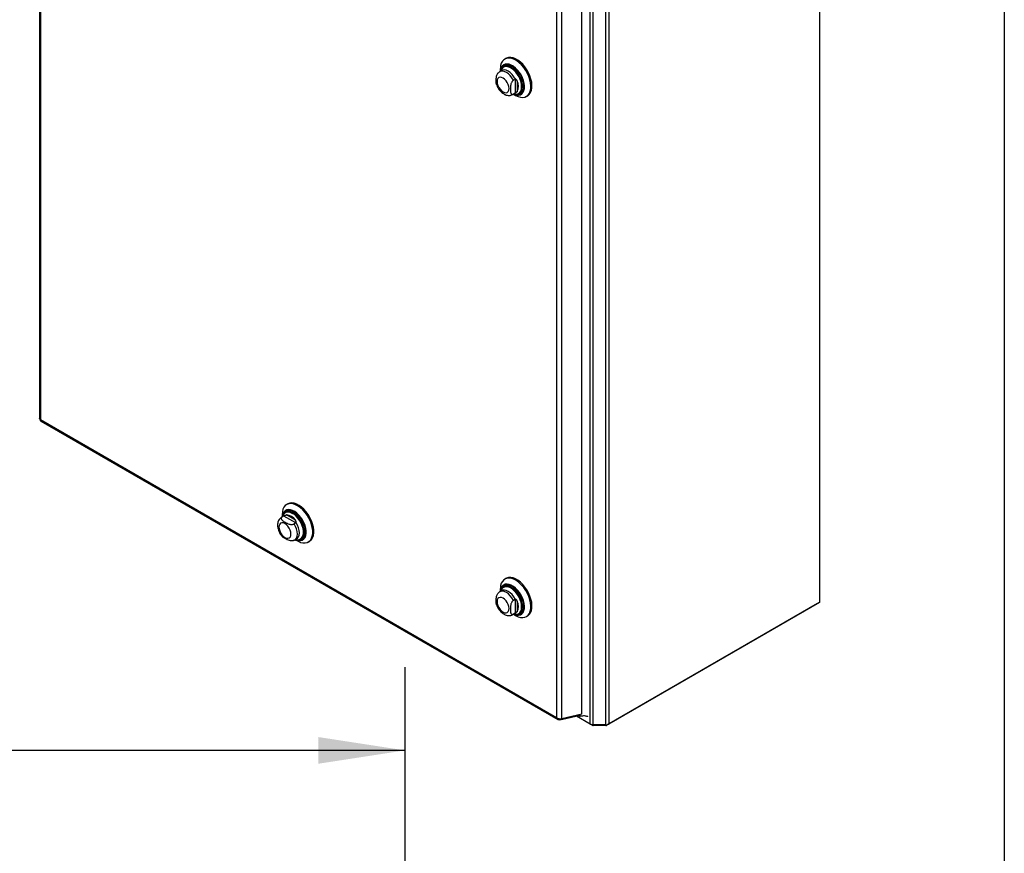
# Model space of a CAD drawing. Header units: inches. Extents: x 0.2 to 10.8, y 0.2 to 8.2.
# Tile 83 of 84: x 9.3 to 10.8, y 5.7 to 7. Entities that reach past the tile are written whole.
import ezdxf

# ---------------------------------------------------------------- set-up
doc = ezdxf.new("R2010")
doc.units = ezdxf.units.IN
doc.header["$MEASUREMENT"] = 0
doc.layers.add('DIMENSIONS', color=140, linetype='Continuous')
doc.layers.add('TEXT', color=140, linetype='Continuous')
doc.styles.add('SLDTEXTSTYLE0', font='TXT', dxfattribs={"width": 0.7})
doc.dimstyles.new('SLDDIMSTYLE2', dxfattribs={"dimtxt": 0.084961, "dimasz": 0.13, "dimexe": 0, "dimexo": 0.0625, "dimgap": 0.02124, "dimtad": 0, "dimtih": 1, "dimtoh": 1, "dimlfac": 10, "dimrnd": 1e-09, "dimzin": 4, "dimdsep": 46, "dimtxsty": 'SLDTEXTSTYLE0', "dimsah": 1, "dimcen": 0.09, "dimadec": 0, "dimazin": 1, "dimtfac": 1, "dimtofl": 0, "dimtmove": 0, "dimatfit": 3, "dimfxl": 0, "dimfrac": 2, "dimtolj": 1, "dimtzin": 12, "dimarcsym": 0})

# ---------------------------------------------------------------- blocks, each defined once
blk = doc.blocks.new('_D_20')
at = {"layer": 'DIMENSIONS'}
for p, q in [((7.8509, 5.7351), (7.8509, 6.024)), ((9.8509, 5.7335), (9.8509, 6.024)), ((7.8509, 5.899), (8.5551, 5.899)), ((8.6703, 5.899), (8.6417, 5.899)), ((8.6417, 5.899), (8.6417, 5.764)), ((8.9934, 5.899), (9.0219, 5.899)), ((9.0219, 5.899), (9.0219, 5.764)), ((9.8509, 5.899), (9.1085, 5.899)), ((8.6417, 5.764), (8.6703, 5.764)), ((9.0219, 5.764), (8.9934, 5.764))]:
    blk.add_line(p, q, dxfattribs=at)
for points in [[(7.8509, 5.899), (7.9809, 5.879), (7.9809, 5.919)], [(9.8509, 5.899), (9.7209, 5.919), (9.7209, 5.879)]]:
    blk.add_solid(points, dxfattribs=at)
at = {"layer": 'DIMENSIONS', "char_height": 0.08333, "attachment_point": 1, "style": 'SLDTEXTSTYLE0'}
for s, insert in [('20.00', (8.6703, 6.0255)), ('508.0', (8.6703, 5.8714))]:
    blk.add_mtext(s, dxfattribs=dict(at, insert=insert))

msp = doc.modelspace()

# ---------------------------------------------------------------- linework, layer by layer
at = {"color": 7, "linetype": 'Continuous', "lineweight": 25}
for p, q in [((9.302219, 7.470631), (9.302219, 6.396912)), ((9.30408, 7.467084), (9.30408, 6.395274)), ((10.472518, 7.412421), (10.472518, 6.120858)), ((10.128743, 5.938581), (10.128743, 7.05412)), ((10.133235, 5.937507), (10.133235, 7.053195)), ((10.152278, 5.937507), (10.152278, 7.058367)), ((10.156771, 7.060121), (10.156771, 5.938581)), ((10.116273, 5.953447), (10.116273, 7.039125)), ((10.077887, 7.020374), (10.077887, 5.948564)), ((10.086023, 5.946456), (10.086023, 7.021661)), ((10.002183, 6.936954), (10.000545, 6.936008)), ((9.995945, 6.918645), (9.992994, 6.916942)), ((9.993829, 6.921164), (9.993829, 6.917424)), ((9.999267, 6.924574), (9.998912, 6.924369)), ((10.015937, 6.905524), (10.01348, 6.904106)), ((10.015937, 6.905524), (10.015937, 6.884809)), ((10.019212, 6.903056), (10.019212, 6.887277)), ((10.012678, 6.882845), (10.015629, 6.884549)), ((10.015937, 6.884809), (10.01348, 6.883391)), ((10.015637, 6.884554), (10.016508, 6.885156)), ((10.022069, 6.884256), (10.022424, 6.88446)), ((10.012679, 6.882846), (10.01348, 6.883391)), ((10.013513, 6.883327), (10.016752, 6.881457)), ((10.032965, 6.87985), (10.034603, 6.880795)), ((9.30408, 6.395274), (10.077887, 5.948564)), ((9.304569, 6.392842), (10.080029, 5.945178)), ((9.674841, 6.26866), (9.673204, 6.267715)), ((9.668603, 6.250352), (9.665652, 6.248648)), ((9.666487, 6.252871), (9.666487, 6.24913)), ((9.668981, 6.250488), (9.666525, 6.24907)), ((9.669567, 6.250809), (9.668698, 6.250405)), ((9.68692, 6.240132), (9.668981, 6.250488)), ((9.671925, 6.256281), (9.67157, 6.256076)), ((9.68642, 6.244202), (9.672756, 6.25209)), ((9.666525, 6.24907), (9.66571, 6.248681)), ((9.68692, 6.240132), (9.684463, 6.238714)), ((9.685336, 6.214552), (9.688287, 6.216255)), ((9.686171, 6.215034), (9.68941, 6.213164)), ((9.694727, 6.215962), (9.695082, 6.216167)), ((9.705623, 6.211556), (9.707261, 6.212502)), ((10.002183, 6.156834), (10.000545, 6.155888)), ((9.995945, 6.138525), (9.992994, 6.136822)), ((9.993829, 6.141044), (9.993829, 6.137304)), ((9.999267, 6.144454), (9.998912, 6.144249)), ((10.015937, 6.125404), (10.01348, 6.123986)), ((10.015937, 6.125404), (10.015937, 6.104689)), ((10.019212, 6.122936), (10.019212, 6.107157)), ((10.469523, 6.119129), (10.153774, 5.93685)), ((10.472518, 6.120858), (10.156771, 5.938581)), ((10.469523, 6.119129), (10.469523, 6.119129)), ((10.012678, 6.102725), (10.015629, 6.104429)), ((10.012679, 6.102726), (10.01348, 6.103271)), ((10.015937, 6.104689), (10.01348, 6.103271)), ((10.013513, 6.103207), (10.016752, 6.101337)), ((10.015637, 6.104434), (10.016508, 6.105036)), ((10.022069, 6.104136), (10.022424, 6.10434)), ((10.032965, 6.09973), (10.034603, 6.100675)), ((10.083069, 5.94475), (10.111583, 5.95134)), ((10.083069, 5.94475), (10.083307, 5.946444)), ((10.116273, 5.953447), (10.086023, 5.946456)), ((10.13174, 5.93685), (10.108053, 5.950524)), ((10.128743, 5.938581), (10.108054, 5.950525)), ((10.110884, 5.952202), (10.112895, 5.951041)), ((10.110918, 5.951724), (10.113451, 5.950262)), ((10.112895, 5.951041), (10.112504, 5.952576)), ((10.112895, 5.951041), (10.112895, 5.952667)), ((10.113673, 5.950184), (10.113673, 5.952847)), ((10.13174, 5.93761), (10.13174, 5.93685)), ((10.152278, 5.937507), (10.133235, 5.937507)), ((10.133235, 5.937507), (10.133235, 5.936493)), ((10.152278, 5.936493), (10.133235, 5.936493)), ((10.152278, 5.937507), (10.152278, 5.936493)), ((10.153774, 5.93761), (10.153774, 5.93685))]:
    msp.add_line(p, q, dxfattribs=at)
at = {"color": 7, "linetype": 'Continuous', "lineweight": 25, "flags": 128}
for points in [[(10.016755, 6.881455), (10.020433, 6.879674), (10.024015, 6.878626), (10.02741, 6.878337), (10.030528, 6.878813), (10.03329, 6.880044), (10.035623, 6.881998), (10.037468, 6.884622), (10.038776, 6.887851), (10.039514, 6.891599), (10.039663, 6.895771), (10.039218, 6.900257), (10.038192, 6.904942), (10.03661, 6.909704), (10.034514, 6.914421), (10.031958, 6.918969), (10.029009, 6.923231), (10.025742, 6.927097), (10.022242, 6.930466), (10.0186, 6.933252), (10.014911, 6.935382), (10.011269, 6.936801), (10.007769, 6.937472), (10.004502, 6.937378), (10.001552, 6.936522), (9.998997, 6.934924), (9.996901, 6.932628), (9.995319, 6.929692), (9.994293, 6.926192), (9.993848, 6.922219), (9.993829, 6.921164)], [(10.034603, 6.880795), (10.034927, 6.88099), (10.037261, 6.882943), (10.039106, 6.885568), (10.040414, 6.888796), (10.041152, 6.892545), (10.0413, 6.896716), (10.040856, 6.901202), (10.039829, 6.905887), (10.038247, 6.91065), (10.036152, 6.915366), (10.033596, 6.919914), (10.030646, 6.924176), (10.027379, 6.928042), (10.023879, 6.931412), (10.020238, 6.934198), (10.016548, 6.936328), (10.012906, 6.937747), (10.009407, 6.938418), (10.00614, 6.938324), (10.00319, 6.937467), (10.002183, 6.936954)], [(10.01348, 6.904106), (10.011292, 6.907779), (10.008705, 6.91108), (10.005842, 6.913853), (10.002836, 6.915967), (9.99983, 6.917323), (9.996966, 6.917856), (9.99438, 6.917542), (9.992991, 6.91694)], [(10.013588, 6.883371), (10.015172, 6.882706), (10.018302, 6.881896), (10.021227, 6.881834), (10.023853, 6.882522), (10.026097, 6.883936), (10.027885, 6.886033), (10.029161, 6.888743), (10.029884, 6.891981), (10.03003, 6.895643), (10.029594, 6.899609), (10.028591, 6.903754), (10.027052, 6.907944), (10.025028, 6.912043), (10.022583, 6.915921), (10.019796, 6.919453), (10.016756, 6.922525), (10.013562, 6.925039), (10.010315, 6.926913), (10.007121, 6.928088), (10.004081, 6.928525), (10.001294, 6.928211), (9.998849, 6.927156), (9.996825, 6.925393), (9.995287, 6.92298), (9.994283, 6.919994), (9.993905, 6.917467)], [(10.013751, 6.883465), (10.015035, 6.882937), (10.018124, 6.882138), (10.021012, 6.882077), (10.023605, 6.882756), (10.02582, 6.884152), (10.027586, 6.886222), (10.028845, 6.888898), (10.029558, 6.892094), (10.029702, 6.895709), (10.029272, 6.899625), (10.028282, 6.903717), (10.026763, 6.907853), (10.024764, 6.9119), (10.022351, 6.915728), (10.019599, 6.919215), (10.016599, 6.922248), (10.013445, 6.924729), (10.01024, 6.926579), (10.007086, 6.927739), (10.004086, 6.928171), (10.001334, 6.927861), (9.998921, 6.926819), (9.996922, 6.925079), (9.995404, 6.922697), (9.994413, 6.919748), (9.994067, 6.917561)], [(10.017316, 6.88311), (10.018054, 6.882992), (10.020894, 6.882986), (10.023426, 6.883732), (10.025564, 6.885206), (10.027235, 6.887357), (10.028381, 6.890112), (10.028964, 6.893377), (10.028964, 6.897041), (10.028381, 6.900979), (10.027235, 6.905058), (10.025564, 6.909137), (10.023426, 6.913079), (10.020894, 6.916749), (10.018054, 6.920022), (10.015002, 6.922786), (10.011843, 6.924949), (10.008683, 6.926434), (10.005631, 6.927193), (10.002791, 6.9272), (10.000259, 6.926454), (9.998121, 6.92498), (9.996451, 6.922829), (9.995451, 6.920552)], [(10.016508, 6.90566), (10.014314, 6.909379), (10.01171, 6.912723), (10.008822, 6.915532), (10.005787, 6.917671), (10.002752, 6.919036), (9.999863, 6.919562), (9.99726, 6.919224), (9.995955, 6.918651)], [(10.014045, 6.883635), (10.015774, 6.883307), (10.018482, 6.883356), (10.020877, 6.884148), (10.022872, 6.885655), (10.024395, 6.887822), (10.025392, 6.890571), (10.025825, 6.893803), (10.02568, 6.897401), (10.024962, 6.901235), (10.023696, 6.905165), (10.021929, 6.909051), (10.019724, 6.912752), (10.017161, 6.916133), (10.014333, 6.919073), (10.011342, 6.921466), (10.008295, 6.923225), (10.005304, 6.924286), (10.002475, 6.924611), (9.999913, 6.924189), (9.997708, 6.923034), (9.996397, 6.921783)], [(10.016791, 6.883221), (10.019344, 6.883293), (10.021791, 6.884103), (10.02383, 6.885643), (10.025386, 6.887857), (10.026405, 6.890667), (10.026848, 6.89397), (10.0267, 6.897646), (10.025966, 6.901564), (10.024672, 6.90558), (10.022866, 6.909551), (10.020613, 6.913333), (10.017994, 6.916788), (10.015104, 6.919793), (10.012047, 6.922238), (10.008934, 6.924035), (10.005877, 6.92512), (10.002987, 6.925452), (10.000368, 6.92502), (9.998114, 6.92384), (9.9968, 6.922592)], [(10.022439, 6.884469), (10.024199, 6.885856), (10.025756, 6.888071), (10.026774, 6.89088), (10.027217, 6.894183), (10.027069, 6.897859), (10.026335, 6.901777), (10.025042, 6.905794), (10.023236, 6.909765), (10.020983, 6.913546), (10.018364, 6.917002), (10.015474, 6.920006), (10.012417, 6.922452), (10.009303, 6.924249), (10.006246, 6.925333), (10.003356, 6.925666), (10.000737, 6.925234), (9.999282, 6.924582)], [(9.997923, 6.886657), (10.000254, 6.885665), (10.002426, 6.88545), (10.004292, 6.886026), (10.005723, 6.887354), (10.006623, 6.889343), (10.00693, 6.891858), (10.006623, 6.894727), (10.005723, 6.897755), (10.004292, 6.900735), (10.002426, 6.903465), (10.000254, 6.905758), (9.997923, 6.907458), (9.995592, 6.908449), (9.99342, 6.908664), (9.991554, 6.908088), (9.990123, 6.90676), (9.989223, 6.904771), (9.988916, 6.902257), (9.989223, 6.899388), (9.990123, 6.89636), (9.991554, 6.89338), (9.99342, 6.89065), (9.995592, 6.888357), (9.997923, 6.886657)], [(9.68941, 6.213164), (9.690337, 6.21265), (9.693999, 6.211049), (9.697543, 6.210189), (9.700877, 6.210091), (9.703913, 6.210758), (9.706574, 6.212173), (9.70879, 6.2143), (9.710505, 6.217083), (9.711673, 6.22045), (9.712265, 6.224313), (9.712265, 6.228574), (9.711673, 6.233121), (9.710505, 6.237837), (9.70879, 6.242599), (9.706574, 6.247285), (9.703913, 6.251772), (9.700877, 6.255945), (9.697543, 6.259696), (9.693999, 6.262927), (9.690337, 6.265555), (9.68665, 6.267512), (9.683035, 6.268747), (9.679585, 6.269227), (9.67639, 6.268942), (9.673532, 6.267897), (9.671085, 6.26612), (9.669113, 6.263658), (9.667667, 6.260573), (9.666784, 6.256946), (9.666487, 6.252871), (9.666487, 6.252871)], [(9.707261, 6.212502), (9.708211, 6.213119), (9.710428, 6.215245), (9.712143, 6.218028), (9.713311, 6.221395), (9.713903, 6.225259), (9.713903, 6.229519), (9.713311, 6.234066), (9.712143, 6.238782), (9.710428, 6.243544), (9.708211, 6.24823), (9.705551, 6.252718), (9.702514, 6.256891), (9.699181, 6.260642), (9.695637, 6.263873), (9.691974, 6.266501), (9.688288, 6.268457), (9.684673, 6.269692), (9.681223, 6.270173), (9.678028, 6.269887), (9.67517, 6.268842), (9.674841, 6.26866)], [(9.686246, 6.215078), (9.688626, 6.214141), (9.691714, 6.213517), (9.694573, 6.213643), (9.697111, 6.214515), (9.699247, 6.216105), (9.700913, 6.218363), (9.702053, 6.221214), (9.702633, 6.224568), (9.702633, 6.228317), (9.702053, 6.232341), (9.700913, 6.236509), (9.699247, 6.240689), (9.697111, 6.244745), (9.694573, 6.248548), (9.691714, 6.251975), (9.688626, 6.254916), (9.685409, 6.257277), (9.682166, 6.258981), (9.679001, 6.259974), (9.676015, 6.260224), (9.673306, 6.259723), (9.670959, 6.258487), (9.669051, 6.256555), (9.667642, 6.253991), (9.666778, 6.250875), (9.666563, 6.249174)], [(9.686409, 6.215171), (9.688479, 6.214376), (9.691527, 6.21376), (9.694349, 6.213885), (9.696855, 6.214746), (9.698964, 6.216315), (9.700608, 6.218544), (9.701734, 6.221359), (9.702306, 6.22467), (9.702306, 6.228371), (9.701734, 6.232343), (9.700608, 6.236458), (9.698964, 6.240585), (9.696855, 6.244589), (9.694349, 6.248343), (9.691527, 6.251727), (9.688479, 6.25463), (9.685303, 6.25696), (9.682101, 6.258643), (9.678976, 6.259623), (9.676029, 6.25987), (9.673354, 6.259375), (9.671038, 6.258155), (9.669154, 6.256248), (9.667763, 6.253716), (9.66691, 6.25064), (9.666725, 6.249268)], [(9.689442, 6.214945), (9.690489, 6.21498), (9.692971, 6.215588), (9.695073, 6.21692), (9.69672, 6.218929), (9.697852, 6.221541), (9.698429, 6.224663), (9.698429, 6.228181), (9.697852, 6.231968), (9.69672, 6.235888), (9.695073, 6.239798), (9.692971, 6.243558), (9.690489, 6.247031), (9.687718, 6.250093), (9.684757, 6.252631), (9.681714, 6.254555), (9.678699, 6.255795), (9.67582, 6.256307), (9.673181, 6.256071), (9.670879, 6.255096), (9.668996, 6.253418), (9.6676, 6.251097), (9.66702, 6.249438)], [(9.69028, 6.214879), (9.691336, 6.214915), (9.693872, 6.215537), (9.696021, 6.216898), (9.697704, 6.218951), (9.698861, 6.221621), (9.69945, 6.224811), (9.69945, 6.228406), (9.698861, 6.232276), (9.697704, 6.236281), (9.696021, 6.240277), (9.693872, 6.24412), (9.691336, 6.247669), (9.688505, 6.250797), (9.685479, 6.253391), (9.682369, 6.255358), (9.679288, 6.256625), (9.676346, 6.257147), (9.67365, 6.256906), (9.671297, 6.25591), (9.669372, 6.254195), (9.667946, 6.251824), (9.667691, 6.251184)], [(9.689367, 6.214946), (9.692165, 6.214601), (9.694863, 6.214972), (9.697208, 6.216087), (9.69912, 6.217907), (9.700534, 6.220371), (9.701403, 6.223394), (9.701695, 6.226873), (9.701403, 6.230691), (9.700534, 6.234716), (9.69912, 6.238813), (9.697208, 6.242841), (9.694863, 6.246663), (9.692165, 6.250149), (9.689206, 6.253181), (9.686087, 6.255655), (9.682914, 6.257486), (9.679795, 6.258614), (9.676836, 6.258998), (9.674139, 6.258627), (9.671794, 6.257512), (9.669882, 6.255692), (9.668467, 6.253228), (9.668034, 6.252023)], [(9.695097, 6.216176), (9.69639, 6.217112), (9.698074, 6.219165), (9.699231, 6.221834), (9.69982, 6.225024), (9.69982, 6.228619), (9.699231, 6.232489), (9.698074, 6.236495), (9.69639, 6.240491), (9.694242, 6.244333), (9.691706, 6.247882), (9.688874, 6.25101), (9.685849, 6.253605), (9.682739, 6.255571), (9.679657, 6.256838), (9.676715, 6.257361), (9.674019, 6.25712), (9.67194, 6.256289)], [(9.661575, 6.233963), (9.661882, 6.231094), (9.662781, 6.228067), (9.664213, 6.225086), (9.666078, 6.222357), (9.66825, 6.220064), (9.670581, 6.218363), (9.672912, 6.217372), (9.675085, 6.217157), (9.67695, 6.217733), (9.678381, 6.219061), (9.679281, 6.22105), (9.679588, 6.223565), (9.679281, 6.226434), (9.678381, 6.229461), (9.67695, 6.232442), (9.675085, 6.235171), (9.672912, 6.237465), (9.670581, 6.239165), (9.66825, 6.240156), (9.666078, 6.240371), (9.664213, 6.239795), (9.662781, 6.238467), (9.661882, 6.236478), (9.661575, 6.233963)], [(9.685325, 6.214546), (9.68655, 6.215452), (9.688115, 6.217536), (9.689085, 6.220283), (9.689413, 6.223565), (9.689085, 6.227225), (9.688115, 6.231092), (9.68655, 6.234983), (9.684463, 6.238714)], [(9.688206, 6.21621), (9.689447, 6.217106), (9.691041, 6.219192), (9.69203, 6.221957), (9.692364, 6.225268), (9.69203, 6.228966), (9.691041, 6.232872), (9.689447, 6.236799), (9.687323, 6.240558)], [(9.686703, 6.215341), (9.687718, 6.215118), (9.689442, 6.214945)], [(10.016755, 6.101335), (10.020433, 6.099555), (10.024015, 6.098506), (10.02741, 6.098217), (10.030528, 6.098694), (10.03329, 6.099925), (10.035623, 6.101878), (10.037468, 6.104503), (10.038776, 6.107731), (10.039514, 6.111479), (10.039663, 6.115651), (10.039218, 6.120137), (10.038192, 6.124822), (10.03661, 6.129584), (10.034514, 6.134301), (10.031958, 6.138849), (10.029009, 6.143111), (10.025742, 6.146977), (10.022242, 6.150347), (10.0186, 6.153132), (10.014911, 6.155262), (10.011269, 6.156681), (10.007769, 6.157352), (10.004502, 6.157258), (10.001552, 6.156402), (9.998997, 6.154804), (9.996901, 6.152508), (9.995319, 6.149572), (9.994293, 6.146072), (9.993848, 6.142099), (9.993829, 6.141044)], [(10.013588, 6.103251), (10.015172, 6.102586), (10.018302, 6.101776), (10.021227, 6.101714), (10.023853, 6.102402), (10.026097, 6.103816), (10.027885, 6.105913), (10.029161, 6.108624), (10.029884, 6.111862), (10.03003, 6.115523), (10.029594, 6.119489), (10.028591, 6.123634), (10.027052, 6.127824), (10.025028, 6.131923), (10.022583, 6.135802), (10.019796, 6.139333), (10.016756, 6.142405), (10.013562, 6.144919), (10.010315, 6.146793), (10.007121, 6.147968), (10.004081, 6.148405), (10.001294, 6.148091), (9.998849, 6.147036), (9.996825, 6.145273), (9.995287, 6.14286), (9.994283, 6.139874), (9.993905, 6.137347)], [(10.013751, 6.103345), (10.015035, 6.102817), (10.018124, 6.102018), (10.021012, 6.101957), (10.023605, 6.102636), (10.02582, 6.104032), (10.027586, 6.106102), (10.028845, 6.108778), (10.029558, 6.111975), (10.029702, 6.115589), (10.029272, 6.119505), (10.028282, 6.123597), (10.026763, 6.127733), (10.024764, 6.13178), (10.022351, 6.135608), (10.019599, 6.139095), (10.016599, 6.142128), (10.013445, 6.144609), (10.01024, 6.146459), (10.007086, 6.147619), (10.004086, 6.148051), (10.001334, 6.147741), (9.998921, 6.146699), (9.996922, 6.144959), (9.995404, 6.142577), (9.994413, 6.139629), (9.994067, 6.137441)], [(10.017316, 6.10299), (10.018054, 6.102872), (10.020894, 6.102866), (10.023426, 6.103612), (10.025564, 6.105086), (10.027235, 6.107237), (10.028381, 6.109992), (10.028964, 6.113257), (10.028964, 6.116921), (10.028381, 6.120859), (10.027235, 6.124938), (10.025564, 6.129017), (10.023426, 6.132959), (10.020894, 6.136629), (10.018054, 6.139902), (10.015002, 6.142667), (10.011843, 6.144829), (10.008683, 6.146314), (10.005631, 6.147074), (10.002791, 6.14708), (10.000259, 6.146334), (9.998121, 6.14486), (9.996451, 6.142709), (9.995451, 6.140432)], [(10.034603, 6.100675), (10.034927, 6.10087), (10.037261, 6.102823), (10.039106, 6.105448), (10.040414, 6.108676), (10.041152, 6.112425), (10.0413, 6.116596), (10.040856, 6.121082), (10.039829, 6.125767), (10.038247, 6.13053), (10.036152, 6.135246), (10.033596, 6.139794), (10.030646, 6.144056), (10.027379, 6.147922), (10.023879, 6.151292), (10.020238, 6.154078), (10.016548, 6.156208), (10.012906, 6.157627), (10.009407, 6.158298), (10.00614, 6.158204), (10.00319, 6.157347), (10.002183, 6.156834)], [(10.01348, 6.123986), (10.011292, 6.127659), (10.008705, 6.13096), (10.005842, 6.133733), (10.002836, 6.135847), (9.99983, 6.137203), (9.996966, 6.137737), (9.99438, 6.137423), (9.992991, 6.13682)], [(10.016508, 6.12554), (10.014314, 6.129259), (10.01171, 6.132603), (10.008822, 6.135412), (10.005787, 6.137551), (10.002752, 6.138916), (9.999863, 6.139442), (9.99726, 6.139104), (9.995955, 6.138531)], [(10.014045, 6.103515), (10.015774, 6.103187), (10.018482, 6.103236), (10.020877, 6.104028), (10.022872, 6.105535), (10.024395, 6.107702), (10.025392, 6.110452), (10.025825, 6.113683), (10.02568, 6.117281), (10.024962, 6.121115), (10.023696, 6.125045), (10.021929, 6.128931), (10.019724, 6.132632), (10.017161, 6.136013), (10.014333, 6.138953), (10.011342, 6.141346), (10.008295, 6.143105), (10.005304, 6.144166), (10.002475, 6.144491), (9.999913, 6.144069), (9.997708, 6.142914), (9.996397, 6.141664)], [(10.016791, 6.103101), (10.019344, 6.103173), (10.021791, 6.103983), (10.02383, 6.105523), (10.025386, 6.107738), (10.026405, 6.110547), (10.026848, 6.11385), (10.0267, 6.117526), (10.025966, 6.121444), (10.024672, 6.12546), (10.022866, 6.129431), (10.020613, 6.133213), (10.017994, 6.136668), (10.015104, 6.139673), (10.012047, 6.142118), (10.008934, 6.143915), (10.005877, 6.145), (10.002987, 6.145332), (10.000368, 6.144901), (9.998114, 6.14372), (9.9968, 6.142472)], [(10.022439, 6.104349), (10.024199, 6.105736), (10.025756, 6.107951), (10.026774, 6.11076), (10.027217, 6.114063), (10.027069, 6.11774), (10.026335, 6.121657), (10.025042, 6.125674), (10.023236, 6.129645), (10.020983, 6.133426), (10.018364, 6.136882), (10.015474, 6.139887), (10.012417, 6.142332), (10.009303, 6.144129), (10.006246, 6.145213), (10.003356, 6.145546), (10.000737, 6.145114), (9.999282, 6.144462)], [(9.997923, 6.106537), (10.000254, 6.105546), (10.002426, 6.105331), (10.004292, 6.105907), (10.005723, 6.107234), (10.006623, 6.109223), (10.00693, 6.111738), (10.006623, 6.114607), (10.005723, 6.117635), (10.004292, 6.120615), (10.002426, 6.123345), (10.000254, 6.125638), (9.997923, 6.127338), (9.995592, 6.128329), (9.99342, 6.128544), (9.991554, 6.127968), (9.990123, 6.126641), (9.989223, 6.124652), (9.988916, 6.122137), (9.989223, 6.119268), (9.990123, 6.11624), (9.991554, 6.11326), (9.99342, 6.11053), (9.995592, 6.108237), (9.997923, 6.106537)]]:
    msp.add_lwpolyline(points, dxfattribs=at)
at = {"color": 7, "linetype": 'Continuous', "lineweight": 25}
for centre, radius, start, end in [((10.004651, 6.9151), 0.010621, 141.001653, 165.655784), ((10.002834, 6.895167), 0.018179, 334.278883, 25.721117), ((9.671402, 6.233966), 0.018175, 34.277494, 85.727882), ((10.004651, 6.13498), 0.010621, 141.001653, 165.655784), ((10.002834, 6.115047), 0.018179, 334.278883, 25.721117), ((10.133052, 5.946671), 0.009167, 241.959761, 271.144097), ((10.133174, 5.939544), 0.003052, 241.959761, 271.144097), ((10.152461, 5.946671), 0.009167, 268.855903, 298.040239), ((10.152339, 5.939544), 0.003052, 268.855903, 298.040239)]:
    msp.add_arc(centre, radius, start, end, dxfattribs=at)
msp.add_ellipse((10.113451, 5.950941), major_axis=(-0.000416, 0.00072), ratio=0.57733463, start_param=1.11697009, end_param=2.74260884, dxfattribs=at)
for points, knots in [([(9.988276, 6.897687), (9.988195, 6.897855), (9.987686, 6.898915), (9.987585, 6.901668), (9.987536, 6.905086), (9.987856, 6.908446), (9.988518, 6.911268), (9.989604, 6.913644), (9.990625, 6.915182), (9.991352, 6.915727), (9.991564, 6.915886)], [0, 0, 0, 0, 0.03845785, 0.24155305, 0.45015668, 0.60705489, 0.76490381, 0.86182877, 0.95963474, 1, 1, 1, 1]), ([(9.993026, 6.916871), (9.992782, 6.916766), (9.992234, 6.916531), (9.991813, 6.916106), (9.991579, 6.915869)], [0, 0, 0, 0, 0.44399551, 1, 1, 1, 1]), ([(9.999952, 6.926212), (9.999392, 6.925836), (9.998083, 6.924959), (9.996543, 6.922982), (9.995819, 6.921269), (9.995467, 6.920434)], [0, 0, 0, 0, 0.2772656, 0.64766565, 1, 1, 1, 1]), ([(10.01348, 6.904106), (10.013243, 6.903969), (10.013011, 6.903805), (10.012556, 6.903425), (10.012331, 6.903206), (10.011903, 6.902734), (10.011702, 6.902481), (10.011319, 6.901947), (10.011139, 6.901664), (10.010643, 6.900806), (10.010364, 6.900205), (10.009897, 6.898997), (10.009712, 6.898398), (10.009408, 6.897207), (10.00929, 6.896611), (10.009105, 6.895451), (10.009037, 6.894884), (10.008885, 6.893207), (10.008848, 6.892121), (10.008849, 6.889987), (10.008888, 6.888934), (10.009097, 6.886924), (10.009269, 6.885959), (10.009727, 6.884714), (10.009916, 6.88433), (10.010385, 6.883671), (10.010662, 6.883399), (10.011328, 6.883026), (10.011702, 6.882931), (10.012341, 6.882965), (10.012564, 6.883007), (10.013014, 6.883152), (10.013245, 6.883255), (10.01348, 6.883391)], [0, 0, 0, 0, 0.03125, 0.03125, 0.0625, 0.0625, 0.09375, 0.09375, 0.125, 0.125, 0.1875, 0.1875, 0.25, 0.25, 0.3125, 0.3125, 0.375, 0.375, 0.5, 0.5, 0.625, 0.625, 0.75, 0.75, 0.8125, 0.8125, 0.875, 0.875, 0.9375, 0.9375, 0.96875, 0.96875, 1, 1, 1, 1]), ([(10.019212, 6.903056), (10.019091, 6.903377), (10.01895, 6.903686), (10.018612, 6.904273), (10.018413, 6.904553), (10.017952, 6.905044), (10.017685, 6.905257), (10.017113, 6.905559), (10.016804, 6.905649), (10.016508, 6.90566)], [0, 0, 0, 0, 0.25, 0.25, 0.5, 0.5, 0.75, 0.75, 1, 1, 1, 1]), ([(9.988253, 6.89768), (9.988363, 6.897312), (9.988825, 6.895763), (9.990165, 6.893122), (9.99221, 6.889897), (9.994692, 6.887015), (9.997116, 6.884876), (9.998748, 6.883859), (9.999362, 6.883476)], [0, 0, 0, 0, 0.06261111, 0.26350666, 0.46469482, 0.6678448, 0.87491274, 1, 1, 1, 1]), ([(10.019212, 6.887277), (10.019091, 6.887096), (10.01895, 6.88692), (10.018612, 6.886571), (10.018413, 6.886397), (10.017952, 6.886051), (10.017685, 6.885877), (10.017113, 6.885525), (10.016804, 6.885344), (10.016508, 6.885156)], [0, 0, 0, 0, 0.25, 0.25, 0.5, 0.5, 0.75, 0.75, 1, 1, 1, 1]), ([(9.999362, 6.883476), (9.999971, 6.88315), (10.00151, 6.882328), (10.00407, 6.881521), (10.006979, 6.8812), (10.009737, 6.881591), (10.011681, 6.88218), (10.012534, 6.8828), (10.012654, 6.882888)], [0, 0, 0, 0, 0.1446211, 0.36522513, 0.57304051, 0.77239504, 0.96797675, 1, 1, 1, 1]), ([(10.016871, 6.883312), (10.017611, 6.883182), (10.019282, 6.882888), (10.021799, 6.883154), (10.023406, 6.883851), (10.024202, 6.884196)], [0, 0, 0, 0, 0.28644507, 0.64640068, 1, 1, 1, 1]), ([(9.30408, 6.395274), (9.303622, 6.395464), (9.302706, 6.395845), (9.302162, 6.396488), (9.302269, 6.396839), (9.302291, 6.396909)], [0, 0, 0, 0, 0.44463316, 0.88926631, 1, 1, 1, 1]), ([(9.304602, 6.392906), (9.30453, 6.392923), (9.304172, 6.393006), (9.303888, 6.393798), (9.304016, 6.394782), (9.30408, 6.395274)], [0, 0, 0, 0, 0.11082584, 0.55541292, 1, 1, 1, 1]), ([(9.673029, 6.258148), (9.672683, 6.257973), (9.671531, 6.257391), (9.670026, 6.25584), (9.669157, 6.254295), (9.668746, 6.253564)], [0, 0, 0, 0, 0.18470726, 0.61438937, 1, 1, 1, 1]), ([(9.669567, 6.250809), (9.669878, 6.250971), (9.670186, 6.251147), (9.670779, 6.251467), (9.671062, 6.251611), (9.67159, 6.251837), (9.67184, 6.251922), (9.672314, 6.252042), (9.672539, 6.252076), (9.672756, 6.25209)], [0, 0, 0, 0, 0.25, 0.25, 0.5, 0.5, 0.75, 0.75, 1, 1, 1, 1]), ([(9.665793, 6.248628), (9.665498, 6.24849), (9.664344, 6.247949), (9.662745, 6.246367), (9.661127, 6.244074), (9.660072, 6.241409), (9.659598, 6.238947), (9.659555, 6.237365), (9.65954, 6.2368)], [0, 0, 0, 0, 0.06974452, 0.27225251, 0.4703286, 0.67151627, 0.88253488, 1, 1, 1, 1]), ([(9.65954, 6.2368), (9.659561, 6.236119), (9.65962, 6.234275), (9.660215, 6.2312), (9.661416, 6.227653), (9.663144, 6.224261), (9.664803, 6.221678), (9.66598, 6.220415), (9.666313, 6.220058)], [0, 0, 0, 0, 0.11742855, 0.3182053, 0.51905478, 0.71954844, 0.92061082, 1, 1, 1, 1]), ([(9.666525, 6.24907), (9.666288, 6.248933), (9.666082, 6.248784), (9.665729, 6.248462), (9.66558, 6.248288), (9.665348, 6.247928), (9.665264, 6.247744), (9.665154, 6.247366), (9.665128, 6.247173), (9.665127, 6.246601), (9.665228, 6.24622), (9.665574, 6.245481), (9.665816, 6.245128), (9.666392, 6.244445), (9.66673, 6.244113), (9.667457, 6.24348), (9.667847, 6.243177), (9.669072, 6.242294), (9.669956, 6.241741), (9.671805, 6.240674), (9.672776, 6.240159), (9.674829, 6.239215), (9.675923, 6.238782), (9.677689, 6.238292), (9.678304, 6.238154), (9.679578, 6.23796), (9.680229, 6.237904), (9.681552, 6.23791), (9.682195, 6.23797), (9.683123, 6.238172), (9.683421, 6.238257), (9.683972, 6.23846), (9.684228, 6.238578), (9.684463, 6.238714)], [0, 0, 0, 0, 0.03125, 0.03125, 0.0625, 0.0625, 0.09375, 0.09375, 0.125, 0.125, 0.1875, 0.1875, 0.25, 0.25, 0.3125, 0.3125, 0.375, 0.375, 0.5, 0.5, 0.625, 0.625, 0.75, 0.75, 0.8125, 0.8125, 0.875, 0.875, 0.9375, 0.9375, 0.96875, 0.96875, 1, 1, 1, 1]), ([(9.687323, 6.240558), (9.687462, 6.24082), (9.687537, 6.24113), (9.687563, 6.241778), (9.687512, 6.242115), (9.687319, 6.242757), (9.687177, 6.243068), (9.686836, 6.243659), (9.686637, 6.243937), (9.68642, 6.244202)], [0, 0, 0, 0, 0.25, 0.25, 0.5, 0.5, 0.75, 0.75, 1, 1, 1, 1]), ([(9.683721, 6.213838), (9.683511, 6.213746), (9.682853, 6.213459), (9.681253, 6.213281), (9.678795, 6.213394), (9.675639, 6.214232), (9.672327, 6.215751), (9.669387, 6.217508), (9.66723, 6.218931), (9.666547, 6.219817), (9.666342, 6.220084)], [0, 0, 0, 0, 0.03503066, 0.10996335, 0.21058505, 0.36312481, 0.56643546, 0.77526037, 0.93232501, 1, 1, 1, 1]), ([(9.683709, 6.213867), (9.684166, 6.213995), (9.684738, 6.214155), (9.685206, 6.214507), (9.685301, 6.214578)], [0, 0, 0, 0, 0.79814817, 1, 1, 1, 1]), ([(9.690148, 6.214845), (9.690159, 6.214842), (9.691228, 6.214575), (9.693259, 6.214743), (9.695684, 6.215191), (9.696873, 6.21595), (9.697251, 6.216191)], [0, 0, 0, 0, 0.00460639, 0.4177103, 0.81495195, 1, 1, 1, 1]), ([(9.999895, 6.14605), (9.999355, 6.145687), (9.998067, 6.144822), (9.996543, 6.142861), (9.995819, 6.141149), (9.995467, 6.140314)], [0, 0, 0, 0, 0.27020322, 0.64422273, 1, 1, 1, 1]), ([(9.988276, 6.117567), (9.988195, 6.117735), (9.987686, 6.118795), (9.987585, 6.121548), (9.987536, 6.124966), (9.987856, 6.128326), (9.988518, 6.131148), (9.989604, 6.133524), (9.990625, 6.135062), (9.991352, 6.135607), (9.991564, 6.135767)], [0, 0, 0, 0, 0.03845785, 0.24155305, 0.45015668, 0.60705489, 0.76490381, 0.86182877, 0.95963474, 1, 1, 1, 1]), ([(9.993026, 6.136751), (9.992782, 6.136647), (9.992234, 6.136411), (9.991813, 6.135986), (9.991579, 6.135749)], [0, 0, 0, 0, 0.44399551, 1, 1, 1, 1]), ([(9.988253, 6.11756), (9.988363, 6.117192), (9.988825, 6.115643), (9.990165, 6.113002), (9.99221, 6.109777), (9.994692, 6.106895), (9.997116, 6.104756), (9.998748, 6.103739), (9.999362, 6.103356)], [0, 0, 0, 0, 0.06261111, 0.26350666, 0.46469482, 0.6678448, 0.87491274, 1, 1, 1, 1]), ([(10.01348, 6.123986), (10.013243, 6.123849), (10.013011, 6.123685), (10.012556, 6.123305), (10.012331, 6.123086), (10.011903, 6.122614), (10.011702, 6.122361), (10.011319, 6.121827), (10.011139, 6.121544), (10.010643, 6.120686), (10.010364, 6.120086), (10.009897, 6.118877), (10.009712, 6.118278), (10.009408, 6.117087), (10.00929, 6.116491), (10.009105, 6.115331), (10.009037, 6.114764), (10.008885, 6.113087), (10.008848, 6.112001), (10.008849, 6.109867), (10.008888, 6.108814), (10.009097, 6.106804), (10.009269, 6.105839), (10.009727, 6.104594), (10.009916, 6.10421), (10.010385, 6.103551), (10.010662, 6.103279), (10.011328, 6.102906), (10.011702, 6.102811), (10.012341, 6.102845), (10.012564, 6.102887), (10.013014, 6.103032), (10.013245, 6.103135), (10.01348, 6.103271)], [0, 0, 0, 0, 0.03125, 0.03125, 0.0625, 0.0625, 0.09375, 0.09375, 0.125, 0.125, 0.1875, 0.1875, 0.25, 0.25, 0.3125, 0.3125, 0.375, 0.375, 0.5, 0.5, 0.625, 0.625, 0.75, 0.75, 0.8125, 0.8125, 0.875, 0.875, 0.9375, 0.9375, 0.96875, 0.96875, 1, 1, 1, 1]), ([(10.019212, 6.122936), (10.019091, 6.123257), (10.01895, 6.123566), (10.018612, 6.124153), (10.018413, 6.124433), (10.017952, 6.124924), (10.017685, 6.125137), (10.017113, 6.125439), (10.016804, 6.125529), (10.016508, 6.12554)], [0, 0, 0, 0, 0.25, 0.25, 0.5, 0.5, 0.75, 0.75, 1, 1, 1, 1]), ([(9.999362, 6.103356), (9.999971, 6.10303), (10.00151, 6.102208), (10.00407, 6.101401), (10.006979, 6.10108), (10.009737, 6.101471), (10.011681, 6.10206), (10.012534, 6.10268), (10.012654, 6.102768)], [0, 0, 0, 0, 0.1446211, 0.36522513, 0.57304051, 0.77239504, 0.96797675, 1, 1, 1, 1]), ([(10.019212, 6.107157), (10.019091, 6.106976), (10.01895, 6.1068), (10.018612, 6.106451), (10.018413, 6.106277), (10.017952, 6.105931), (10.017685, 6.105757), (10.017113, 6.105405), (10.016804, 6.105224), (10.016508, 6.105036)], [0, 0, 0, 0, 0.25, 0.25, 0.5, 0.5, 0.75, 0.75, 1, 1, 1, 1]), ([(10.016871, 6.103192), (10.017611, 6.103062), (10.019282, 6.102768), (10.021792, 6.103033), (10.023391, 6.103726), (10.02418, 6.104068)], [0, 0, 0, 0, 0.28736821, 0.64848387, 1, 1, 1, 1]), ([(10.077887, 5.948564), (10.078409, 5.948121), (10.079024, 5.947731), (10.080364, 5.947088), (10.081089, 5.946834), (10.082562, 5.946477), (10.083309, 5.946373), (10.084737, 5.946311), (10.085417, 5.946353), (10.086023, 5.946456)], [0, 0, 0, 0, 0.25, 0.25, 0.5, 0.5, 0.75, 0.75, 1, 1, 1, 1]), ([(10.083069, 5.94475), (10.082432, 5.944628), (10.08181, 5.944621), (10.08066, 5.944843), (10.080131, 5.945073), (10.079214, 5.945751), (10.078826, 5.9462), (10.078224, 5.947269), (10.078009, 5.94789), (10.077887, 5.948564)], [0, 0, 0, 0, 0.25, 0.25, 0.5, 0.5, 0.75, 0.75, 1, 1, 1, 1]), ([(10.125159, 5.949496), (10.125083, 5.949525), (10.123504, 5.950133), (10.120738, 5.950908), (10.118035, 5.950831), (10.116677, 5.950469), (10.115542, 5.950348), (10.114463, 5.950253), (10.113673, 5.950184)], [0, 0, 0, 0, 0.01987241, 0.41121269, 0.70256944, 0.71263628, 0.78943009, 1, 1, 1, 1])]:
    msp.add_open_spline(points, degree=3, knots=knots, dxfattribs=at)
for points in [[(10.016508, 6.90566), (10.016304, 6.905667), (10.016109, 6.905624), (10.015937, 6.905524)], [(10.016508, 6.885156), (10.016304, 6.885027), (10.016109, 6.884909), (10.015937, 6.884809)], [(9.668981, 6.250488), (9.669154, 6.250587), (9.669354, 6.250697), (9.669567, 6.250809)], [(9.68692, 6.240132), (9.687092, 6.240231), (9.687228, 6.240379), (9.687323, 6.240558)], [(10.016508, 6.12554), (10.016304, 6.125547), (10.016109, 6.125504), (10.015937, 6.125404)], [(10.016508, 6.105036), (10.016304, 6.104907), (10.016109, 6.104789), (10.015937, 6.104689)]]:
    msp.add_open_spline(points, degree=3, dxfattribs=at)
at = {"layer": 'TEXT'}
msp.add_line((10.75, 8.25), (10.75, 0.25), dxfattribs=at)

# ---------------------------------------------------------------- dimensions: what is measured, and where the dimension line sits
at = {"layer": 'DIMENSIONS'}
dim = msp.add_linear_dim(base=(9.850871, 5.899036), p1=(7.850871, 5.685144), p2=(9.850871, 5.683466), dimstyle='SLDDIMSTYLE2', dxfattribs=at)
dim.commit()
dim.dimension.update_dxf_attribs({"geometry": '_D_20', "text_midpoint": (8.831842, 5.899036), "dimtype": 160})

doc.saveas('drawing.dxf')
